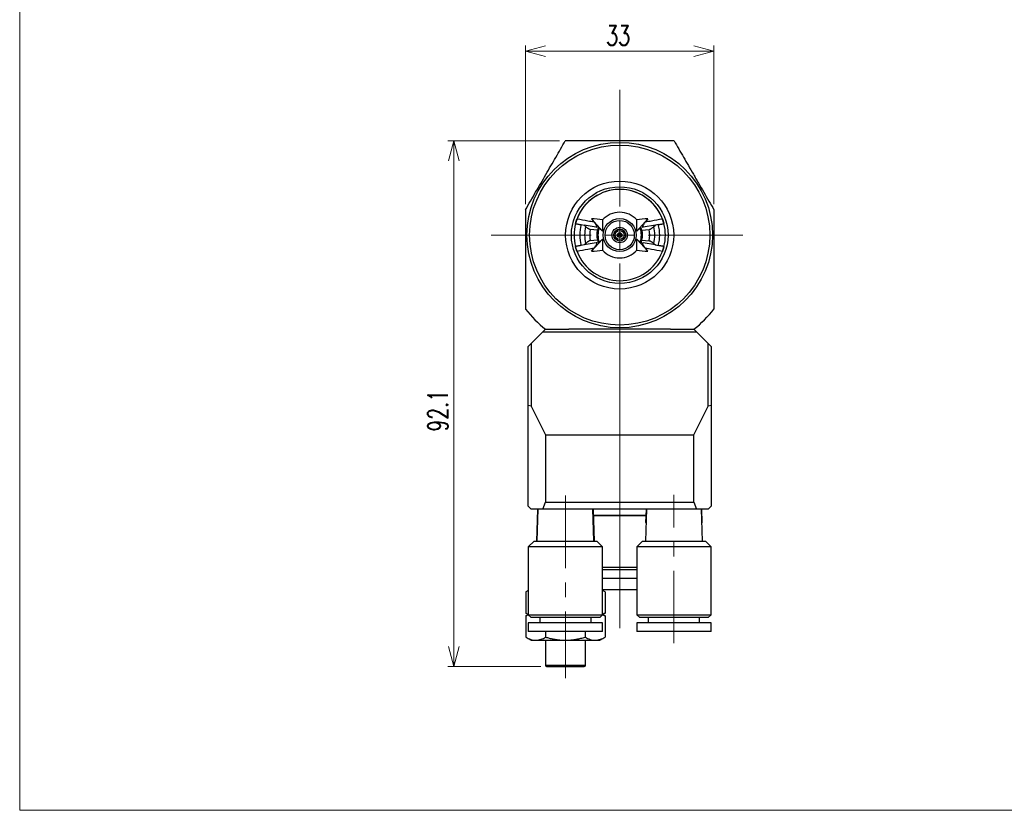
# Model space of a CAD drawing. Header units: millimetres. Extents: x 0 to 422, y 0 to 297.
# Tile 1 of 3: x 20 to 192, y 8 to 147. Entities that reach past the tile are written whole.
import ezdxf

# ---------------------------------------------------------------- set-up
doc = ezdxf.new("R2010")
doc.units = ezdxf.units.MM
doc.linetypes.add('CENTERX2', pattern=[20.32, 12.7, -2.54, 2.54, -2.54])
doc.styles.add('SLDTEXTSTYLE1', font='TXT', dxfattribs={"width": 0.7, "bigfont": 'bigfont'})
doc.dimstyles.new('SLDDIMSTYLE0', dxfattribs={"dimtxt": 3.5, "dimasz": 3.5, "dimexe": 0, "dimexo": 0.0625, "dimgap": 0.875, "dimtad": 3, "dimdec": 8, "dimrnd": 1e-09, "dimzin": 12, "dimdsep": 46, "dimtxsty": 'SLDTEXTSTYLE1', "dimblk1": 'OPEN30', "dimblk2": 'OPEN30', "dimsah": 1, "dimcen": 0.09, "dimadec": 0, "dimazin": 3, "dimtfac": 1, "dimtdec": 1, "dimtofl": 0, "dimtmove": 0, "dimatfit": 3, "dimldrblk": 'OPEN30', "dimfxl": 1, "dimfrac": 2, "dimtolj": 1, "dimtzin": 12, "dimarcsym": 0})
doc.dimstyles.new('SLDDIMSTYLE1', dxfattribs={"dimtxt": 3.5, "dimasz": 3.5, "dimexe": 0, "dimexo": 0.0625, "dimgap": 0.875, "dimtad": 3, "dimdec": 1, "dimrnd": 1e-09, "dimzin": 12, "dimdsep": 46, "dimtxsty": 'SLDTEXTSTYLE1', "dimblk1": 'OPEN30', "dimblk2": 'OPEN30', "dimsah": 1, "dimcen": 0.09, "dimadec": 0, "dimazin": 3, "dimtfac": 1, "dimtdec": 1, "dimtofl": 0, "dimtmove": 0, "dimatfit": 3, "dimldrblk": 'OPEN30', "dimfxl": 1, "dimfrac": 2, "dimtolj": 1, "dimtzin": 12, "dimarcsym": 0})

# ---------------------------------------------------------------- blocks, each defined once
blk = doc.blocks.new('_Open30')
at = {"color": 0, "linetype": 'ByBlock', "lineweight": -2}
for p, q in [((-1, 0.267949), (0, 0)), ((0, 0), (-1, -0.267949)), ((0, 0), (-1, 0))]:
    blk.add_line(p, q, dxfattribs=at)
blk = doc.blocks.new('_D_3')
at = {"color": 7, "linetype": 'Continuous', "lineweight": 0}
for p, q in [((114.53, 125.3), (94.99, 125.3)), ((95.99, 125.3), (95.99, 33.21)), ((111.26, 33.21), (94.99, 33.21))]:
    blk.add_line(p, q, dxfattribs=at)
at = {"color": 7, "linetype": 'Continuous', "lineweight": 18, "xscale": 3.5, "yscale": 3.5}
for p, rotation in [((95.99, 125.3, -22.25), 90), ((95.99, 33.21, -22.25), 270)]:
    blk.add_blockref('_Open30', p, dxfattribs=dict(at, rotation=rotation))
at = {"color": 7, "linetype": 'Continuous', "lineweight": 18, "insert": (91.47, 74.34), "char_height": 3.5, "attachment_point": 1, "rotation": 90, "style": 'SLDTEXTSTYLE1'}
blk.add_mtext('92.1', dxfattribs=at)
blk = doc.blocks.new('_D_4')
at = {"color": 7, "linetype": 'Continuous', "lineweight": 0}
for p, q in [((108.56, 114.22), (108.56, 142)), ((141.56, 114.22), (141.56, 142)), ((141.56, 141), (108.56, 141))]:
    blk.add_line(p, q, dxfattribs=at)
at = {"color": 7, "linetype": 'Continuous', "lineweight": 18, "xscale": 3.5, "yscale": 3.5, "rotation": 180}
blk.add_blockref('_Open30', (108.56, 141, -22.25), dxfattribs=at)
at = {"color": 7, "linetype": 'Continuous', "lineweight": 18, "xscale": 3.5, "yscale": 3.5}
blk.add_blockref('_Open30', (141.56, 141, -22.25), dxfattribs=at)
at = {"color": 7, "linetype": 'Continuous', "lineweight": 18, "insert": (122.69, 145.51), "char_height": 3.5, "attachment_point": 1, "style": 'SLDTEXTSTYLE1'}
blk.add_mtext('33', dxfattribs=at)
blk = doc.blocks.new('SW_CENTERMARKSYMBOL_2')
at = {"color": 0, "linetype": 'Continuous', "lineweight": 18}
for p, q in [((0, 5), (0, 25.46)), ((0, 0), (0, 2.5)), ((-5, 0), (-22.48, 0)), ((0, 0), (-2.5, 0)), ((0, 0), (0, -2.5)), ((0, 0), (2.5, 0)), ((5, 0), (21.56, 0)), ((0, -5), (0, -68.86))]:
    blk.add_line(p, q, dxfattribs=at)

msp = doc.modelspace()

# ---------------------------------------------------------------- linework, layer by layer
at = {"color": 7, "linetype": 'Continuous', "lineweight": 18}
for q in [(20, 282), (412, 8)]:
    msp.add_line((20, 8), q, dxfattribs=at)
at = {"color": 7, "linetype": 'Continuous', "lineweight": 25}
for p, q in [((118.29912523, 110.62098829), (118.81710703, 110.52965412)), ((119.09670751, 110.27625004), (118.81710703, 110.52965412)), ((120.94586738, 110.15429624), (118.81710703, 110.52965412)), ((120.11142237, 111.64177122), (120.54997189, 111.09951754)), ((120.11142237, 111.64177122), (122.05683632, 109.49524442)), ((122.05683632, 111.44099573), (122.05683632, 109.49524442)), ((130.00225028, 111.64177122), (128.05683633, 109.49524442)), ((128.05683633, 109.49524442), (128.05683633, 111.44099573)), ((131.29656562, 110.52965412), (129.16780527, 110.15429624)), ((130.00225028, 111.64177122), (129.56370076, 111.09951754)), ((131.01696514, 110.27625004), (131.29656562, 110.52965412)), ((131.81454742, 110.62098829), (131.29656562, 110.52965412)), ((121.15550476, 109.67820084), (119.89952817, 109.779401)), ((121.46393263, 110.03259765), (122.05683632, 109.49524442)), ((128.64974002, 110.03259765), (128.05683633, 109.49524442)), ((128.95816789, 109.67820084), (130.21414448, 109.779401)), ((118.81710703, 107.06083471), (118.29912523, 106.96950054)), ((120.94586738, 107.4361926), (118.81710703, 107.06083471)), ((119.09670751, 107.3142388), (118.81710703, 107.06083471)), ((121.15550476, 107.912288), (119.89952817, 107.81108783)), ((120.11142237, 105.94871762), (122.05683632, 108.09524442)), ((121.46393263, 107.55789118), (122.05683632, 108.09524442)), ((122.05683632, 108.09524442), (122.05683632, 106.14949311)), ((130.00225028, 105.94871762), (128.05683633, 108.09524442)), ((128.64974002, 107.55789118), (128.05683633, 108.09524442)), ((128.05683633, 106.14949311), (128.05683633, 108.09524442)), ((128.95816789, 107.912288), (130.21414448, 107.81108783)), ((131.29656562, 107.06083471), (129.16780527, 107.4361926)), ((131.01696514, 107.3142388), (131.29656562, 107.06083471)), ((131.29656562, 107.06083471), (131.81454742, 106.96950054)), ((120.11142237, 105.94871762), (120.54997189, 106.49097129)), ((130.00225028, 105.94871762), (129.56370076, 106.49097129)), ((111.55683633, 91.79524442), (109.55683633, 89.79524442)), ((111.55683633, 91.79524442), (112.05683633, 92.29524442)), ((138.55683633, 91.79524442), (111.55683633, 91.79524442)), ((112.05683633, 92.29524442), (116.15107976, 92.29524442)), ((133.96259289, 92.29524442), (138.05683633, 92.29524442)), ((138.05683633, 92.29524442), (138.55683633, 91.79524442)), ((140.55683633, 89.79524442), (138.55683633, 91.79524442)), ((109.05683632, 89.29524442), (109.55683633, 89.79524442)), ((109.55683633, 89.79524442), (109.55683633, 78.79524442)), ((140.55683633, 78.79524442), (140.55683633, 89.79524442)), ((140.55683633, 89.79524442), (141.05683633, 89.29524442)), ((109.05683632, 78.92921901), (109.05683632, 89.29524442)), ((141.05683633, 89.29524442), (141.05683633, 78.92921901)), ((109.55683633, 78.79524442), (109.05683632, 78.92921901)), ((109.05683632, 61.29524442), (109.05683632, 78.92921901)), ((109.55683633, 78.79524442), (112.05683633, 73.79524442)), ((138.05683633, 73.79524442), (140.55683633, 78.79524442)), ((141.05683633, 78.92921901), (140.55683633, 78.79524442)), ((141.05683633, 78.92921901), (141.05683633, 61.29524442)), ((112.05683633, 73.79524442), (138.05683633, 73.79524442)), ((112.05683633, 73.79524442), (112.05683633, 61.97825712)), ((138.05683633, 61.97825712), (138.05683633, 73.79524442)), ((109.05683632, 61.29524442), (109.55683633, 60.79524442)), ((111.62382362, 60.79524442), (109.55683633, 60.79524442)), ((110.6601317, 60.79524442), (110.4830058, 55.15900696)), ((110.74425716, 60.79524442), (110.56713126, 55.15900696)), ((111.62382362, 60.79524442), (112.05683633, 61.97825712)), ((138.48984903, 60.79524442), (111.62382362, 60.79524442)), ((112.05683633, 61.97825712), (138.05683633, 61.97825712)), ((120.54654139, 55.15900696), (120.36941549, 60.79524442)), ((120.63066685, 55.15900696), (120.45354095, 60.79524442)), ((129.74425716, 60.79524442), (129.56713126, 55.15900696)), ((129.67145313, 60.79524442), (129.59683664, 58.4209092)), ((138.05683633, 61.97825712), (138.48984903, 60.79524442)), ((140.55683633, 60.79524442), (138.48984903, 60.79524442)), ((139.54654139, 55.15900696), (139.36941549, 60.79524442)), ((139.51683601, 58.4209092), (139.44221952, 60.79524442)), ((140.55683633, 60.79524442), (141.05683633, 61.29524442)), ((129.63509911, 59.63844065), (120.48989497, 59.63844065)), ((129.63466311, 59.62456709), (120.49033097, 59.62456709)), ((129.59683664, 58.4209092), (129.66728314, 58.3458913)), ((129.59683664, 58.4209092), (129.66964067, 58.4209092)), ((139.44403198, 58.4209092), (139.51683601, 58.4209092)), ((139.44638951, 58.3458913), (139.51683601, 58.4209092)), ((110.05683633, 55.15900696), (109.05683632, 54.15900696)), ((109.05683632, 54.15900696), (109.05683632, 42.25900696)), ((118.80683633, 54.15900696), (109.05683632, 54.15900696)), ((110.05683633, 55.15900696), (118.30683633, 55.15900696)), ((118.30683633, 55.15900696), (121.05683633, 55.15900696)), ((122.05683632, 54.15900696), (118.80683633, 54.15900696)), ((122.05683632, 54.15900696), (121.05683633, 55.15900696)), ((122.05683632, 42.25900696), (122.05683632, 54.15900696)), ((129.05683633, 55.15900696), (128.05683633, 54.15900696)), ((128.05683633, 54.15900696), (128.05683633, 42.25900696)), ((141.05683633, 54.15900696), (128.05683633, 54.15900696)), ((129.05683633, 55.15900696), (140.05683633, 55.15900696)), ((141.05683633, 54.15900696), (140.05683633, 55.15900696)), ((141.05683633, 42.25900696), (141.05683633, 54.15900696)), ((122.05683632, 50.62456709), (128.05683633, 50.62456709)), ((128.05683633, 50.12456709), (122.05683632, 50.12456709)), ((128.05683633, 48.62456709), (122.05683632, 48.62456709)), ((128.05683633, 46.62456709), (122.05683632, 46.62456709)), ((109.05683632, 46.51724737), (108.62863309, 46.27002412)), ((108.62863309, 46.27002412), (108.62863309, 42.55314576)), ((122.48503956, 46.27002412), (122.05683632, 46.51724737)), ((122.48503956, 46.27002412), (122.48503956, 42.55314576)), ((108.62863309, 42.55314576), (109.05683632, 42.30592251)), ((109.05683632, 42.33353863), (108.62863309, 42.55314576)), ((109.05683632, 42.30592251), (108.62863309, 42.05869926)), ((108.62863309, 42.05869926), (108.62863309, 38.34182089)), ((109.05683632, 42.25900696), (109.55683633, 41.75900696)), ((109.05683632, 42.25900696), (122.05683632, 42.25900696)), ((121.55683633, 41.75900696), (109.55683633, 41.75900696)), ((111.05683633, 41.75900696), (111.05683633, 40.85900696)), ((120.05683633, 40.85900696), (120.05683633, 41.75900696)), ((121.55683633, 41.75900696), (122.05683632, 42.25900696)), ((122.05683632, 42.30592251), (122.48503956, 42.55314576)), ((122.48503956, 42.05869926), (122.05683632, 42.30592251)), ((122.05683632, 42.27830639), (122.48503956, 42.05869926)), ((122.48503956, 42.05869926), (122.48503956, 38.34182089)), ((128.05683633, 42.25900696), (128.55683633, 41.75900696)), ((128.05683633, 42.25900696), (141.05683633, 42.25900696)), ((140.55683633, 41.75900696), (128.55683633, 41.75900696)), ((130.05683633, 41.75900696), (130.05683633, 40.85900696)), ((139.05683633, 40.85900696), (139.05683633, 41.75900696)), ((140.55683633, 41.75900696), (141.05683633, 42.25900696)), ((109.05683632, 40.85900696), (109.05683632, 39.35900696)), ((118.80683633, 40.85900696), (109.05683632, 40.85900696)), ((122.05683632, 40.85900696), (118.80683633, 40.85900696)), ((122.05683632, 39.35900696), (122.05683632, 40.85900696)), ((128.05683633, 40.85900696), (128.05683633, 39.35900696)), ((141.05683633, 40.85900696), (128.05683633, 40.85900696)), ((141.05683633, 39.35900696), (141.05683633, 40.85900696)), ((108.62863309, 38.34182089), (109.55683633, 37.80592251)), ((118.80683633, 39.35900696), (109.05683632, 39.35900696)), ((112.09273471, 39.35900696), (112.09273471, 38.34182089)), ((122.05683632, 39.35900696), (118.80683633, 39.35900696)), ((119.02093794, 39.35900696), (119.02093794, 38.34182089)), ((121.55683633, 37.80592251), (122.48503956, 38.34182089)), ((141.05683633, 39.35900696), (128.05683633, 39.35900696)), ((109.55683633, 37.80592251), (110.3606839, 37.80592251)), ((110.3606839, 37.80592251), (115.55683632, 37.80592251)), ((112.05683633, 37.80592251), (112.05683633, 33.40592251)), ((115.55683632, 37.80592251), (120.75298875, 37.80592251)), ((119.05683633, 33.40592251), (119.05683633, 37.80592251)), ((120.75298875, 37.80592251), (121.55683633, 37.80592251)), ((112.25683632, 33.20592251), (118.85683633, 33.20592251))]:
    msp.add_line(p, q, dxfattribs=at)
at = {"color": 7, "linetype": 'CENTERX2', "lineweight": 18}
for p, q in [((115.55683632, 63.13858907), (115.55683632, 31.12826136)), ((134.55683633, 37.26147376), (134.55683633, 63.30662228))]:
    msp.add_line(p, q, dxfattribs=at)
at = {"color": 8, "linetype": 'Continuous', "lineweight": 25}
msp.add_line((112.05683633, 33.40592251), (119.05683633, 33.40592251), dxfattribs=at)
at = {"color": 7, "linetype": 'Continuous', "lineweight": 25, "flags": 128}
for points in [[(117.31086963, 106.79524442), (117.40233298, 106.46960933), (117.51523224, 106.12612325)], [(117.51906045, 106.11533121), (117.53573642, 106.06888124), (117.59112518, 105.92067366)]]:
    msp.add_lwpolyline(points, dxfattribs=at)
at = {"color": 7, "linetype": 'Continuous', "lineweight": 25}
for radius in [16.25, 15.77679492, 9.46410162, 8.46410162, 2.90006569, 2.55804555, 1.35, 1.05, 0.8, 0.4, 0.19907655, 0.10030772]:
    msp.add_circle((125.05683633, 108.79524442), radius, dxfattribs=at)
for centre, radius, start, end in [((125.05683633, 108.79524442), 8, 78.9169380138, 165.5224878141), ((125.05683633, 108.79524442), 8, 21.0585233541, 158.9414766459), ((125.05683633, 108.79524442), 8, 20.4940578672, 78.9169380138), ((125.05683633, 108.79524442), 4, 41.4096221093, 138.5903778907), ((125.05683633, 108.79524442), 8, 165.5224878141, 194.4775121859), ((125.05683633, 108.79524442), 7, 164.8812435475, 195.1187564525), ((125.05683633, 108.79524442), 7, 344.8812435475, 15.1187564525), ((125.05683633, 108.79524442), 8, 14.4775121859, 20.4098583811), ((125.05683633, 108.79524442), 8, 345.5224878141, 14.4775121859), ((125.05683633, 108.79524442), 6.14137714, 166.0454554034, 193.9545445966), ((125.05683633, 108.79524442), 5.25037061, 169.1962756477, 190.8037243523), ((125.05683633, 108.79524442), 4, 167.2475521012, 192.7524478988), ((125.05683633, 108.79524442), 4, 160.7461815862, 167.2475521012), ((125.05683633, 108.79524442), 3.8, 160.996902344, 199.003097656), ((125.05683633, 108.79524442), 3.8, 340.996902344, 19.003097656), ((125.05683633, 108.79524442), 4, 12.7524478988, 19.2538184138), ((125.05683633, 108.79524442), 4, 347.2475521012, 12.7524478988), ((125.05683633, 108.79524442), 5.25037061, 349.1962756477, 10.8037243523), ((125.05683633, 108.79524442), 6.14137714, 346.0454554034, 13.9545445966), ((125.05683633, 108.79524442), 4, 192.7524478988, 199.2538184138), ((125.05683633, 108.79524442), 4, 340.7461815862, 347.2475521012), ((125.05683633, 108.79524442), 8, 201.0585233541, 338.9414766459), ((125.05683633, 108.79524442), 4, 221.4096221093, 318.5903778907), ((125.05683633, 108.79524442), 8, 338.9414766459, 345.5224878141), ((125.05683633, 108.79524442), 21, 218.2132107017, 231.7867892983), ((125.05683633, 108.79524442), 21, 308.2132107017, 321.7867892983), ((112.25683632, 33.40592251), 0.2, 180, 270), ((118.85683633, 33.40592251), 0.2, 270, 0)]:
    msp.add_arc(centre, radius, start, end, dxfattribs=at)
for centre, start_param, end_param in [((119.85657025, 108.79524442), 1.1906426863, 1.5278036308), ((130.2571024, 108.79524442), 1.6137890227, 1.9509499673), ((119.85657025, 108.79524442), 4.7553816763, 5.0925426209), ((130.2571024, 108.79524442), 4.3322353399, 4.6693962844)]:
    msp.add_ellipse(centre, major_axis=(5.92962709, 0), ratio=0.4804955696, start_param=start_param, end_param=end_param, dxfattribs=at)
for points, knots in [([(108.55683632, 113.21640609), (109.14238074, 114.23059876), (109.73417971, 115.25562465), (110.63299206, 116.81241331), (110.93585344, 117.33698461), (111.53863367, 118.3810306), (111.8367118, 118.89731706), (112.72194836, 120.43059176), (113.30011491, 121.4320056), (114.43811826, 123.40308521), (114.99074002, 124.36025418), (115.53055688, 125.29524442)], [0, 0, 0, 0, 0.25, 0.25, 0.375, 0.375, 0.5, 0.5, 0.75, 0.75, 1, 1, 1, 1]), ([(134.58311577, 125.29524442), (133.10080801, 125.29524442), (131.57625594, 125.29524442), (129.18086954, 125.29524442), (128.35818567, 125.29524442), (126.71472778, 125.29524442), (125.8905955, 125.29524442), (124.65060165, 125.29524442), (124.23664019, 125.29524442), (123.40745597, 125.29524442), (122.99088664, 125.29524442), (121.74880049, 125.29524442), (120.93924292, 125.29524442), (119.3498784, 125.29524442), (118.57005261, 125.29524442), (117.03375891, 125.29524442), (116.27524425, 125.29524442), (115.53055688, 125.29524442)], [0, 0, 0, 0, 0.25, 0.25, 0.375, 0.375, 0.5, 0.5, 0.5625, 0.5625, 0.625, 0.625, 0.75, 0.75, 0.875, 0.875, 1, 1, 1, 1]), ([(134.58311577, 125.29524442), (135.12336679, 124.35950219), (135.67254595, 123.40829599), (136.79632015, 121.46186198), (137.37094712, 120.46657887), (138.11110817, 119.18458233), (138.26023715, 118.92628336), (138.56084323, 118.40561835), (138.7128389, 118.14235413), (139.16849874, 117.35312813), (139.47065721, 116.82977432), (140.37243361, 115.26785177), (140.96732046, 114.23747752), (141.55683632, 113.21640609)], [0, 0, 0, 0, 0.25, 0.25, 0.5, 0.5, 0.5625, 0.5625, 0.625, 0.625, 0.75, 0.75, 1, 1, 1, 1]), ([(108.55683632, 113.21640609), (108.55683632, 112.84379908), (108.55683632, 112.465697), (108.55683632, 111.70769841), (108.55683632, 111.32820357), (108.55683632, 110.18816985), (108.55683632, 109.42607432), (108.55683632, 107.89755978), (108.55683632, 107.12881355), (108.55683632, 105.59693421), (108.55683632, 104.84686043), (108.55683632, 102.63561345), (108.55683632, 101.2129317), (108.55683632, 99.12788356), (108.55683632, 98.44609652), (108.55683632, 97.10892196), (108.55683632, 96.45231262), (108.55683632, 95.80486336)], [0, 0, 0, 0, 0.0625, 0.0625, 0.125, 0.125, 0.25, 0.25, 0.375, 0.375, 0.5, 0.5, 0.75, 0.75, 0.875, 0.875, 1, 1, 1, 1]), ([(141.55683632, 113.21640609), (141.55683632, 112.84379908), (141.55683632, 112.465697), (141.55683632, 111.70769841), (141.55683632, 111.32820357), (141.55683632, 110.18816985), (141.55683632, 109.42607432), (141.55683632, 107.89755978), (141.55683632, 107.12881355), (141.55683632, 105.59693421), (141.55683632, 104.84686043), (141.55683632, 102.63561345), (141.55683632, 101.2129317), (141.55683632, 99.12788356), (141.55683632, 98.44609652), (141.55683632, 97.10892196), (141.55683632, 96.45231262), (141.55683632, 95.80486336)], [0, 0, 0, 0, 0.0625, 0.0625, 0.125, 0.125, 0.25, 0.25, 0.375, 0.375, 0.5, 0.5, 0.75, 0.75, 0.875, 0.875, 1, 1, 1, 1]), ([(117.31086963, 110.79524442), (117.31165426, 110.79833389), (117.31322322, 110.80451163), (117.32621623, 110.85407458), (117.34794579, 110.93455196), (117.37731269, 111.03791793), (117.41213464, 111.15381897), (117.449722, 111.27273328), (117.49385796, 111.40431245), (117.54131915, 111.53855411), (117.57523416, 111.62793527), (117.59112518, 111.66981518)], [0, 0, 0, 0, 0.1305247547, 0.2609984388, 0.392206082, 0.5232744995, 0.6207320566, 0.7181308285, 0.8159584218, 0.913766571, 1, 1, 1, 1]), ([(117.31086963, 110.79524442), (117.3134956, 110.79478139), (117.31882377, 110.79384189), (117.36168736, 110.78628388), (117.42948935, 110.77432856), (117.52162518, 110.75808253), (117.63647724, 110.73783101), (117.76905115, 110.71445465), (117.91795079, 110.68819963), (118.09470616, 110.65703289), (118.22507815, 110.63404479), (118.29912523, 110.62098829)], [0, 0, 0, 0, 0.1054279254, 0.2139163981, 0.3193434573, 0.4278208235, 0.5333852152, 0.6419936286, 0.7478710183, 0.8567988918, 1, 1, 1, 1]), ([(117.59112518, 111.66981518), (118.21738575, 111.55216047), (119.20302871, 111.3669891), (120.19007707, 111.17098428), (120.54997189, 111.09951754)], [0, 0, 0, 0, 0.6353827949, 1, 1, 1, 1]), ([(120.54997189, 111.09951754), (120.60362647, 111.03192513), (120.7110751, 110.89656461), (120.84892771, 110.70069756), (120.94680858, 110.54127636), (121.009419, 110.41830847), (121.04562394, 110.32751778), (121.06353161, 110.248408), (121.05675474, 110.1822763), (121.01770559, 110.14771064), (120.96563869, 110.15248375), (120.94586738, 110.15429624)], [0, 0, 0, 0, 0.1545999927, 0.3096018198, 0.4637171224, 0.552478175, 0.6411570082, 0.7310236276, 0.8206448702, 0.9318936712, 1, 1, 1, 1]), ([(129.56370076, 111.09951754), (129.51004618, 111.03192513), (129.40259755, 110.89656461), (129.26474494, 110.70069756), (129.16686407, 110.54127636), (129.10425365, 110.41830847), (129.06804871, 110.32751778), (129.05014104, 110.248408), (129.05691791, 110.1822763), (129.09596706, 110.14771064), (129.14803396, 110.15248375), (129.16780527, 110.15429624)], [0, 0, 0, 0, 0.15459999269, 0.30960181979, 0.46371712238, 0.55247817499, 0.64115700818, 0.73102362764, 0.82064487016, 0.93189367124, 1, 1, 1, 1]), ([(129.56370076, 111.09951754), (129.92359558, 111.17098428), (130.91064394, 111.3669891), (131.8962869, 111.55216047), (132.52254747, 111.66981518)], [0, 0, 0, 0, 0.3646172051, 1, 1, 1, 1]), ([(131.81454742, 110.62098829), (131.87026087, 110.63081208), (131.98168717, 110.65045954), (132.14419828, 110.67911463), (132.29716377, 110.70608658), (132.43660279, 110.73067344), (132.557834, 110.75204977), (132.65830634, 110.76976575), (132.73360836, 110.78304353), (132.79047588, 110.79307081), (132.79836056, 110.79446109), (132.80280302, 110.79524442)], [0, 0, 0, 0, 0.1078875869, 0.2157740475, 0.3236729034, 0.4315700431, 0.5392384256, 0.6469051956, 0.7542107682, 0.8615153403, 1, 1, 1, 1]), ([(132.52254747, 111.66981518), (132.53929063, 111.62562496), (132.57277457, 111.53725077), (132.61875668, 111.40734529), (132.65999369, 111.28461555), (132.69609026, 111.17138633), (132.72657386, 111.07082953), (132.75263813, 110.98090632), (132.77357164, 110.9056425), (132.78994826, 110.84459623), (132.80074183, 110.80334387), (132.80211589, 110.79794451), (132.80280302, 110.79524442)], [0, 0, 0, 0, 0.0909598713, 0.1819069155, 0.272793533, 0.3637148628, 0.4560537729, 0.5484393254, 0.6519902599, 0.7555890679, 0.8777757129, 1, 1, 1, 1]), ([(119.89952817, 109.779401), (119.86274623, 109.78598369), (119.80225268, 109.79680993), (119.69328149, 109.84516937), (119.59301764, 109.89928263), (119.48531745, 109.9673824), (119.36806778, 110.05037207), (119.24451205, 110.14718567), (119.15241522, 110.22598688), (119.1038359, 110.26981834), (119.09670751, 110.27625004)], [0, 0, 0, 0, 0.1892042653, 0.3111754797, 0.4332066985, 0.5595334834, 0.6859261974, 0.8304942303, 0.97512722, 1, 1, 1, 1]), ([(121.28056814, 110.11425867), (121.28430281, 110.11951605), (121.29178212, 110.13004483), (121.3220312, 110.12674157), (121.36215402, 110.10912231), (121.40842686, 110.07920866), (121.4430178, 110.05138173), (121.46126909, 110.03498984), (121.46393263, 110.03259765)], [0, 0, 0, 0, 0.198386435, 0.3973016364, 0.5856760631, 0.770876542, 0.9665623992, 1, 1, 1, 1]), ([(128.64974002, 110.03259765), (128.66721786, 110.04761537), (128.70223998, 110.0777079), (128.75373681, 110.11058738), (128.79455938, 110.1275055), (128.82272561, 110.12933171), (128.82962204, 110.11931619), (128.83310451, 110.11425867)], [0, 0, 0, 0, 0.2141479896, 0.429110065, 0.6259690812, 0.8111263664, 1, 1, 1, 1]), ([(130.21414448, 109.779401), (130.25092642, 109.78598369), (130.31141997, 109.79680993), (130.42039116, 109.84516937), (130.52065501, 109.89928263), (130.6283552, 109.9673824), (130.74560487, 110.05037207), (130.8691606, 110.14718567), (130.96125743, 110.22598688), (131.00983675, 110.26981834), (131.01696514, 110.27625004)], [0, 0, 0, 0, 0.1892042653, 0.3111754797, 0.4332066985, 0.5595334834, 0.6859261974, 0.8304942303, 0.97512722, 1, 1, 1, 1]), ([(118.29912523, 106.96950054), (118.24419914, 106.95981559), (118.13275716, 106.94016536), (117.9710079, 106.91164461), (117.81713218, 106.88451216), (117.67837672, 106.86004583), (117.55623699, 106.8385093), (117.45628645, 106.82088533), (117.38020216, 106.80746961), (117.32331343, 106.7974386), (117.31533614, 106.79603198), (117.31086963, 106.79524442)], [0, 0, 0, 0, 0.1063485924, 0.2157753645, 0.3221257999, 0.4315728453, 0.5376923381, 0.6469095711, 0.7526737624, 0.8615212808, 1, 1, 1, 1]), ([(119.89952817, 107.81108783), (119.86262928, 107.80447476), (119.80200965, 107.79361043), (119.69283959, 107.74510213), (119.59252778, 107.69091796), (119.48478495, 107.6227496), (119.36749172, 107.53968681), (119.24389828, 107.44280133), (119.15200141, 107.36413501), (119.10362293, 107.32047915), (119.09670751, 107.3142388)], [0, 0, 0, 0, 0.1897523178, 0.31173605, 0.4337798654, 0.5601394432, 0.686564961, 0.8311844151, 0.9758688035, 1, 1, 1, 1]), ([(120.54997189, 106.49097129), (120.60362647, 106.55856371), (120.7110751, 106.69392423), (120.84892771, 106.88979127), (120.94680858, 107.04921248), (121.009419, 107.17218037), (121.04562394, 107.26297106), (121.06353161, 107.34208084), (121.05675474, 107.40821253), (121.01770559, 107.4427782), (120.96563869, 107.43800508), (120.94586738, 107.4361926)], [0, 0, 0, 0, 0.15459999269, 0.30960181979, 0.46371712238, 0.55247817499, 0.64115700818, 0.73102362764, 0.82064487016, 0.93189367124, 1, 1, 1, 1]), ([(121.46393263, 107.55789118), (121.44645479, 107.54287346), (121.41143267, 107.51278094), (121.35993584, 107.47990146), (121.31911327, 107.46298333), (121.29094704, 107.46115713), (121.28405061, 107.47117265), (121.28056814, 107.47623017)], [0, 0, 0, 0, 0.2141479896, 0.429110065, 0.6259690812, 0.8111263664, 1, 1, 1, 1]), ([(128.83310451, 107.47623017), (128.82936984, 107.47097278), (128.82189053, 107.46044401), (128.79164145, 107.46374727), (128.75151863, 107.48136652), (128.70524579, 107.51128017), (128.67065485, 107.5391071), (128.65240356, 107.555499), (128.64974002, 107.55789118)], [0, 0, 0, 0, 0.198386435, 0.3973016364, 0.5856760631, 0.770876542, 0.9665623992, 1, 1, 1, 1]), ([(129.56370076, 106.49097129), (129.51004618, 106.55856371), (129.40259755, 106.69392423), (129.26474494, 106.88979127), (129.16686407, 107.04921248), (129.10425365, 107.17218037), (129.06804871, 107.26297106), (129.05014104, 107.34208084), (129.05691791, 107.40821253), (129.09596706, 107.4427782), (129.14803396, 107.43800508), (129.16780527, 107.4361926)], [0, 0, 0, 0, 0.15459999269, 0.3096018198, 0.46371712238, 0.55247817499, 0.64115700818, 0.73102362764, 0.82064487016, 0.93189367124, 1, 1, 1, 1]), ([(130.21414448, 107.81108783), (130.25092642, 107.80450515), (130.31141997, 107.79367891), (130.42039116, 107.74531947), (130.52065501, 107.6912062), (130.6283552, 107.62310643), (130.74560487, 107.54011677), (130.8691606, 107.44330317), (130.96125743, 107.36450195), (131.00983675, 107.3206705), (131.01696514, 107.3142388)], [0, 0, 0, 0, 0.1892042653, 0.3111754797, 0.4332066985, 0.5595334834, 0.6859261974, 0.8304942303, 0.97512722, 1, 1, 1, 1]), ([(132.80280302, 106.79524442), (132.80017705, 106.79570745), (132.79484888, 106.79664695), (132.75198529, 106.80420495), (132.6841833, 106.81616027), (132.59204747, 106.83240631), (132.47719541, 106.85265782), (132.3446215, 106.87603418), (132.19572186, 106.90228921), (132.01896649, 106.93345595), (131.8885945, 106.95644405), (131.81454742, 106.96950054)], [0, 0, 0, 0, 0.1054279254, 0.2139163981, 0.3193434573, 0.4278208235, 0.5333852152, 0.6419936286, 0.7478710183, 0.8567988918, 1, 1, 1, 1]), ([(117.59112518, 105.92067366), (117.57438202, 105.96486387), (117.54089808, 106.05323807), (117.49491597, 106.18314355), (117.45367896, 106.30587328), (117.41758239, 106.4191025), (117.38709879, 106.51965931), (117.36103452, 106.60958251), (117.34010101, 106.68484633), (117.32372439, 106.74589261), (117.31293082, 106.78714496), (117.31155676, 106.79254432), (117.31086963, 106.79524442)], [0, 0, 0, 0, 0.0909598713, 0.1819069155, 0.272793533, 0.3637148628, 0.4560537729, 0.5484393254, 0.6519902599, 0.7555890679, 0.8777757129, 1, 1, 1, 1]), ([(120.54997189, 106.49097129), (120.19007707, 106.41950456), (119.20302871, 106.22349973), (118.21738575, 106.03832836), (117.59112518, 105.92067366)], [0, 0, 0, 0, 0.3646172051, 1, 1, 1, 1]), ([(132.52254747, 105.92067366), (131.8962869, 106.03832836), (130.91064394, 106.22349973), (129.92359558, 106.41950456), (129.56370076, 106.49097129)], [0, 0, 0, 0, 0.6353827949, 1, 1, 1, 1]), ([(132.80280302, 106.79524442), (132.80201839, 106.79215494), (132.80044943, 106.7859772), (132.78745642, 106.73641425), (132.76572686, 106.65593688), (132.73635996, 106.5525709), (132.70153801, 106.43666986), (132.66395065, 106.31775555), (132.61981469, 106.18617639), (132.5723535, 106.05193473), (132.53843849, 105.96255356), (132.52254747, 105.92067366)], [0, 0, 0, 0, 0.1305247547, 0.26099843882, 0.39220608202, 0.52327449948, 0.62073205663, 0.71813082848, 0.8159584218, 0.91376657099, 1, 1, 1, 1]), ([(133.96176553, 92.29524442), (133.92867041, 92.29524442), (133.49151721, 92.29524442), (132.72513211, 92.29524442), (131.66423115, 92.29524442), (130.68482895, 92.29524442), (129.69140711, 92.29524442), (128.6371526, 92.29524442), (127.51936828, 92.29524442), (126.33986897, 92.29524442), (125.15301491, 92.29524442), (123.96706943, 92.29524442), (122.77911229, 92.29524442), (121.59423386, 92.29524442), (120.41435029, 92.29524442), (119.25063863, 92.29524442), (118.10649077, 92.29524442), (117.07261589, 92.29524442), (116.42936418, 92.29524442), (116.15289582, 92.29524442)], [0, 0, 0, 0, 0.0059857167, 0.0790652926, 0.134984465, 0.1909595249, 0.2469136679, 0.3028042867, 0.3666410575, 0.4307102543, 0.4948446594, 0.5588877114, 0.6227024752, 0.6880202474, 0.7534903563, 0.8191153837, 0.8848275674, 0.9504991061, 1, 1, 1, 1]), ([(109.05683632, 46.49119436), (109.04710445, 46.48727509), (108.90256572, 46.42906569), (108.76082776, 46.34677455), (108.62863309, 46.27002412)], [0, 0, 0, 0, 0.0673305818, 1, 1, 1, 1]), ([(122.48503956, 46.27002412), (122.34551075, 46.35157369), (122.20377329, 46.43441413), (122.05909087, 46.49154463), (122.05683632, 46.49243488)], [0, 0, 0, 0, 0.9844172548, 1, 1, 1, 1]), ([(108.62863309, 42.05869926), (108.73202448, 42.11677812), (108.87238819, 42.19562573), (109.01443764, 42.26106651), (109.05185399, 42.27830386)], [0, 0, 0, 0, 0.736596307, 1, 1, 1, 1]), ([(122.48503956, 42.55314576), (122.38164464, 42.49509495), (122.23963331, 42.41536304), (122.0959165, 42.34919489), (122.05683632, 42.33120212)], [0, 0, 0, 0, 0.7280750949, 1, 1, 1, 1]), ([(108.62863309, 38.34182089), (108.76869594, 38.26510617), (109.04878949, 38.11169434), (109.47911885, 37.94297376), (109.91694047, 37.82828995), (110.21277823, 37.81337788), (110.3606839, 37.80592251)], [0, 0, 0, 0, 0.2477111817, 0.4953654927, 0.7477052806, 1, 1, 1, 1]), ([(110.3606839, 37.80592251), (110.40173318, 37.80652552), (110.57780252, 37.80911197), (110.88865004, 37.84969867), (111.29266019, 37.96038355), (111.69486576, 38.12348927), (111.96010318, 38.26903899), (112.09273471, 38.34182089)], [0, 0, 0, 0, 0.0700388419, 0.3004119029, 0.5308209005, 0.76538777, 1, 1, 1, 1]), ([(112.09273471, 38.34182089), (112.30510419, 38.28295289), (112.72982282, 38.16522252), (113.377593, 38.02179621), (114.03342601, 37.91004756), (114.76074212, 37.82475247), (115.27001447, 37.81270669), (115.55683632, 37.80592251)], [0, 0, 0, 0, 0.1879785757, 0.3759391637, 0.565673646, 0.7553876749, 1, 1, 1, 1]), ([(115.55683632, 37.80592251), (115.78171501, 37.81021859), (116.23148678, 37.81881102), (116.90661935, 37.88609374), (117.57966728, 37.99156848), (118.28724109, 38.14003786), (118.76408312, 38.27118008), (119.02093794, 38.34182089)], [0, 0, 0, 0, 0.1918092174, 0.3836307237, 0.5782006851, 0.7727943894, 1, 1, 1, 1]), ([(119.02093794, 38.34182089), (119.16100079, 38.26510617), (119.44109433, 38.11169434), (119.8714237, 37.94297376), (120.30924532, 37.82828995), (120.60508308, 37.81337788), (120.75298875, 37.80592251)], [0, 0, 0, 0, 0.2477111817, 0.4953654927, 0.7477052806, 1, 1, 1, 1]), ([(120.75298875, 37.80592251), (120.79403803, 37.80652552), (120.97010737, 37.80911197), (121.28095488, 37.84969867), (121.68496504, 37.96038355), (122.0871706, 38.12348927), (122.35240802, 38.26903899), (122.48503956, 38.34182089)], [0, 0, 0, 0, 0.0700388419, 0.3004119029, 0.5308209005, 0.76538777, 1, 1, 1, 1])]:
    msp.add_open_spline(points, degree=3, knots=knots, dxfattribs=at)

# ---------------------------------------------------------------- block references
at = {"color": 7, "linetype": 'Continuous', "lineweight": 18}
msp.add_blockref('SW_CENTERMARKSYMBOL_2', (125.05683633, 108.79524442), dxfattribs=at)

# ---------------------------------------------------------------- dimensions: what is measured, and where the dimension line sits
dim = msp.add_linear_dim(base=(108.556836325, 141.001913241), p1=(141.556836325, 113.2164060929), p2=(108.556836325, 113.2164060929), dimstyle='SLDDIMSTYLE0', dxfattribs=at)
dim.commit()
dim.dimension.update_dxf_attribs({"geometry": '_D_4', "text_midpoint": (124.7282018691, 141.001913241), "dimtype": 160})
dim = msp.add_linear_dim(base=(95.98613858, 33.20592251), p1=(115.53055688, 125.29524442), p2=(112.25683632, 33.20592251), angle=90, dimstyle='SLDDIMSTYLE1', dxfattribs=at)
dim.commit()
dim.dimension.update_dxf_attribs({"geometry": '_D_3', "text_midpoint": (95.98613858, 77.80681892), "dimtype": 160})

doc.saveas('drawing.dxf')
